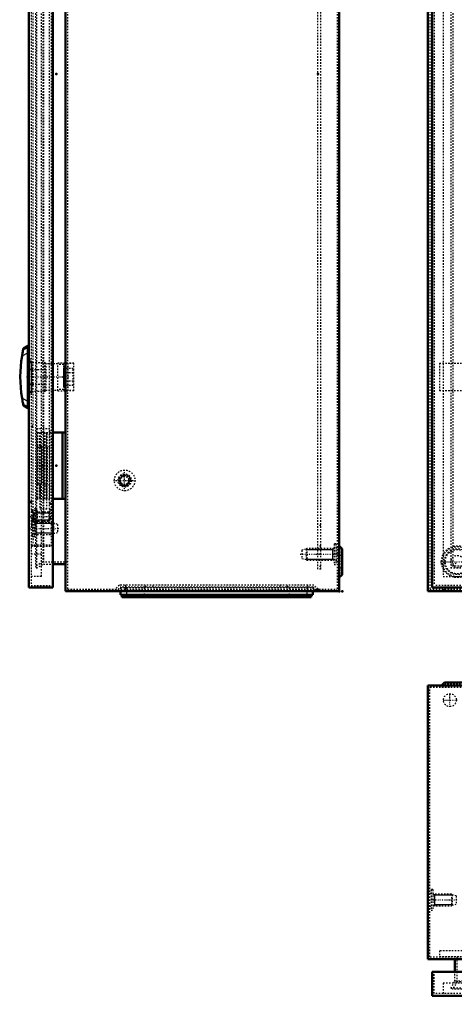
# Model space of a CAD drawing. Header units: millimetres. Extents: x 0 to 1687, y -28 to 1360.
# Tile 1 of 6: x 0 to 294, y 0 to 666. Entities that reach past the tile are written whole.
import ezdxf

# ---------------------------------------------------------------- set-up
doc = ezdxf.new("R2010")
doc.units = ezdxf.units.MM
doc.linetypes.add('Center', pattern=[1.5, 0.45, -0.5, 0.05, -0.5])
doc.linetypes.add('Dashed', pattern=[2, 1, -1])
for name, color, linetype, lineweight in [('2d ConnectionPoints', 7, 'Continuous', 50), ('AM_0', 7, 'Continuous', 50), ('AM_4', 3, 'Continuous', 25), ('AM_5', 3, 'Continuous', 25), ('AM_7', 7, 'Center', 25), ('AM_9', 6, 'Dashed', 25)]:
    doc.layers.add(name, color=color, linetype=linetype, lineweight=lineweight)

# ---------------------------------------------------------------- blocks, each defined once
blk = doc.blocks.new('6_ALL503_0_0__2_0_in_MAS0705021R5_0__1300')
at = {"layer": 'AM_0'}
for p, q in [((313.53, 0), (313.53, 5.2)), ((313.53, 5.2), (343.53, 5.2)), ((315.03, 5.8), (315.03, 5.2)), ((342.03, 5.2), (342.03, 5.8)), ((343.53, 0), (343.53, 5.2)), ((313.53, 0), (343.53, 0))]:
    blk.add_line(p, q, dxfattribs=at)
for points in [[(313.53, 1.17), (313.81, 1.45), (314.15, 1.58), (314.64, 1.71), (315.47, 1.85), (316.29, 1.91)], [(316.29, 1.91), (322.23, 2.1), (328.3, 2.16), (334.54, 2.1), (340.78, 1.91)], [(340.78, 1.91), (341.71, 1.83), (342.46, 1.71), (343.18, 1.49), (343.51, 1.25), (343.53, 1.17)]]:
    blk.add_lwpolyline(points, dxfattribs=at)
at = {"layer": 'AM_4'}
for p, q in [((316.29, 1.91), (316.29, 5.2)), ((340.78, 1.91), (340.78, 5.2))]:
    blk.add_line(p, q, dxfattribs=at)
at = {"layer": 'AM_5'}
for p, q in [((339.53, 7.7), (317.53, 7.7)), ((317.53, 6.2), (318.21, 7.3)), ((339.53, 6.2), (338.86, 7.3))]:
    blk.add_line(p, q, dxfattribs=at)
at = {"layer": 'AM_7'}
blk.add_line((328.53, 4.19), (328.53, 33.29), dxfattribs=at)
at = {"layer": 'AM_9'}
for p, q in [((310.89, 36.26), (283.53, 36.26)), ((283.53, 36.26), (283.53, 32.26)), ((306.49, 36.26), (306.49, 32.26)), ((312.73, 29.38), (310.89, 36.26)), ((333.53, 35.88), (323.53, 35.88)), ((323.53, 35.88), (323.53, 30.86)), ((328.53, 35.88), (328.53, 30.86)), ((333.53, 35.88), (333.53, 30.86)), ((283.53, 32.26), (307.82, 32.26)), ((307.82, 32.26), (309.66, 25.38)), ((337.03, 29.38), (312.73, 29.38)), ((323.53, 31.14), (321.95, 30.56)), ((335.12, 30.56), (321.95, 30.56)), ((322.15, 29.4), (323.53, 29.39)), ((334.92, 29.4), (322.15, 29.4)), ((323.53, 29.39), (323.53, 29.38)), ((328.53, 29.39), (328.53, 29.38)), ((328.9, 29.38), (328.9, 25.38)), ((335.12, 30.56), (333.53, 31.14)), ((333.53, 29.39), (334.92, 29.4)), ((333.53, 29.39), (333.53, 29.38)), ((337.03, 25.38), (337.03, 29.38)), ((309.66, 25.38), (337.53, 25.38)), ((319.53, 25.38), (319.53, 17.2)), ((337.53, 17.2), (337.53, 25.38)), ((318.63, 16.7), (319.13, 17.2)), ((318.63, 6.2), (318.63, 16.7)), ((318.63, 16.7), (338.43, 16.7)), ((319.13, 17.2), (337.93, 17.2)), ((323.85, 17.2), (323.74, 16.7)), ((323.74, 16.7), (323.74, 6.2)), ((333.33, 16.7), (333.21, 17.2)), ((333.33, 6.2), (333.33, 16.7)), ((337.93, 17.2), (338.43, 16.7)), ((338.43, 16.7), (338.43, 6.2)), ((318.38, 6.2), (338.68, 6.2)), ((323.92, 6.2), (323.92, 5.8)), ((333.15, 5.8), (333.15, 6.2))]:
    blk.add_line(p, q, dxfattribs=at)
for points in [[(328.53, 30.86), (326.08, 31.14), (323.53, 30.86)], [(333.53, 30.86), (331.08, 31.14), (328.53, 30.86)]]:
    blk.add_lwpolyline(points, dxfattribs=at)
for centre, start, end in [((322.15, 30), 110, 269.67823), ((334.91, 30), 270.32177, 70)]:
    blk.add_arc(centre, 0.6, start, end, dxfattribs=at)
blk = doc.blocks.new('7_ADP07050R5_0__0_in_MAS0705021R5_0__1300')
at = {"layer": 'AM_0'}
for p, q in [((773.53, 22), (278.53, 22)), ((278.53, 22), (278.53, 5.8)), ((773.53, 5.8), (773.53, 22)), ((278.53, 5.8), (773.53, 5.8))]:
    blk.add_line(p, q, dxfattribs=at)
at = {"layer": 'AM_5'}
for p, q in [((713.3, 22.4), (713.3, 10.57)), ((719.77, 22.4), (719.77, 10.57)), ((310.15, 19.9), (310.15, 10.3)), ((314.92, 19.9), (314.92, 10.3)), ((737.15, 19.9), (737.15, 10.3)), ((741.92, 19.9), (741.92, 10.3)), ((315.53, 8.9), (309.53, 8.9)), ((309.53, 8.9), (310.15, 8.9)), ((310.15, 10.3), (310.15, 8.9)), ((314.92, 10.3), (314.92, 8.9)), ((315.53, 8.9), (314.92, 8.9)), ((720.53, 10.57), (712.53, 10.57)), ((712.53, 9.4), (713.12, 10.3)), ((713.12, 10.3), (713.3, 10.57)), ((719.94, 10.3), (719.77, 10.57)), ((720.53, 9.4), (719.94, 10.3)), ((742.53, 8.9), (736.53, 8.9)), ((736.53, 8.9), (737.15, 8.9)), ((737.15, 10.3), (737.15, 8.9)), ((741.92, 10.3), (741.92, 8.9)), ((742.53, 8.9), (741.92, 8.9))]:
    blk.add_line(p, q, dxfattribs=at)
at = {"layer": 'AM_7'}
for p, q in [((312.53, 6.67), (312.53, 20.53)), ((716.53, 6.4), (716.53, 26.09)), ((739.53, 6.67), (739.53, 20.53))]:
    blk.add_line(p, q, dxfattribs=at)
at = {"layer": 'AM_9'}
for p, q in [((280.03, 7.3), (280.03, 22)), ((314.53, 20.8), (302.53, 20.8)), ((302.53, 20.8), (302.53, 7.3)), ((303.73, 8.5), (303.73, 20.8)), ((304.28, 19.6), (304.28, 20.8)), ((314.53, 19.6), (314.53, 20.8)), ((713.03, 22.4), (712.53, 21.9)), ((712.53, 21.9), (712.53, 9.4)), ((712.53, 21.9), (720.53, 21.9)), ((713.78, 25.2), (713.03, 22.4)), ((713.03, 22.4), (720.03, 22.4)), ((713.78, 25.2), (719.28, 25.2)), ((720.03, 22.4), (719.28, 25.2)), ((720.53, 21.9), (720.03, 22.4)), ((720.53, 9.4), (720.53, 21.9)), ((737.53, 19.6), (737.53, 20.8)), ((749.53, 20.8), (737.53, 20.8)), ((747.78, 19.6), (747.78, 20.8)), ((748.33, 20.8), (748.33, 8.5)), ((749.53, 7.3), (749.53, 20.8)), ((772.03, 22), (772.03, 7.3)), ((286.03, 14.3), (286.03, 7.3)), ((765.03, 14.3), (286.03, 14.3)), ((301.03, 14.3), (301.03, 7.3)), ((303.73, 19.6), (314.53, 19.6)), ((310.15, 19.9), (309.53, 19.29)), ((309.53, 19.29), (315.53, 19.29)), ((309.53, 19.29), (309.53, 8.1)), ((310.15, 19.9), (314.92, 19.9)), ((315.53, 19.29), (314.92, 19.9)), ((315.53, 8.1), (315.53, 19.29)), ((737.15, 19.9), (736.53, 19.29)), ((736.53, 19.29), (736.53, 8.1)), ((736.53, 19.29), (742.53, 19.29)), ((737.15, 19.9), (741.92, 19.9)), ((737.53, 19.6), (748.33, 19.6)), ((742.53, 19.29), (741.92, 19.9)), ((742.53, 8.1), (742.53, 19.29)), ((750.03, 14.3), (750.03, 7.3)), ((765.03, 14.3), (765.03, 7.3)), ((772.03, 19.7), (767.33, 19.7)), ((767.33, 18.2), (772.03, 18.2)), ((772.03, 7.3), (280.03, 7.3)), ((317.53, 8.5), (303.73, 8.5)), ((307.52, 10.44), (307.04, 8.5)), ((307.52, 10.44), (317.55, 10.44)), ((308.72, 10.3), (307.97, 7.3)), ((308.53, 8.5), (308.53, 7.3)), ((308.78, 8.5), (308.78, 7.3)), ((308.88, 11.5), (316.19, 11.5)), ((309.03, 8.1), (316.03, 8.1)), ((309.03, 8.1), (309.03, 7.3)), ((309.28, 11.5), (309.28, 10.3)), ((315.78, 10.3), (315.78, 11.5)), ((316.03, 7.3), (316.03, 8.1)), ((316.28, 8.5), (316.28, 7.3)), ((317.09, 7.3), (316.35, 10.3)), ((317.53, 7.3), (317.53, 10.3)), ((317.58, 10.3), (317.55, 10.44)), ((318.38, 7.3), (318.38, 5.8)), ((323.57, 7.3), (323.57, 5.8)), ((327.28, 7.3), (327.28, 5.8)), ((329.78, 7.3), (329.78, 5.8)), ((333.5, 7.3), (333.5, 5.8)), ((338.68, 7.3), (338.68, 5.8)), ((709.53, 9.4), (723.53, 9.4)), ((709.53, 9.4), (709.53, 8.2)), ((709.53, 8.2), (723.53, 8.2)), ((712.03, 8.2), (712.45, 7.3)), ((720.61, 7.3), (721.03, 8.2)), ((723.53, 8.2), (723.53, 9.4)), ((734.52, 10.44), (734.48, 10.3)), ((734.52, 10.44), (744.55, 10.44)), ((734.53, 10.3), (734.53, 7.3)), ((748.33, 8.5), (734.53, 8.5)), ((735.72, 10.3), (734.97, 7.3)), ((735.78, 8.5), (735.78, 7.3)), ((735.88, 11.5), (743.19, 11.5)), ((736.03, 8.1), (743.03, 8.1)), ((736.03, 8.1), (736.03, 7.3)), ((736.28, 11.5), (736.28, 10.3)), ((742.78, 10.3), (742.78, 11.5)), ((743.03, 7.3), (743.03, 8.1)), ((743.28, 8.5), (743.28, 7.3)), ((744.09, 7.3), (743.35, 10.3)), ((743.53, 8.5), (743.53, 7.3)), ((745.03, 8.5), (744.55, 10.44)), ((772.03, 13), (767.33, 13)), ((767.33, 11.5), (772.03, 11.5))]:
    blk.add_line(p, q, dxfattribs=at)
for centre, radius, start, end in [((767.33, 15.6), 4.1, 90, 198.48601), ((767.33, 15.6), 2.6, 90, 270), ((308.88, 10.1), 1.4, 90, 166), ((316.19, 10.1), 1.4, 14, 90), ((735.88, 10.1), 1.4, 90, 166), ((743.19, 10.1), 1.4, 14, 90), ((767.33, 15.6), 4.1, 235.87671, 270)]:
    blk.add_arc(centre, radius, start, end, dxfattribs=at)
blk = doc.blocks.new('8_MAS0705021_0__0_in_MAS0705021R5_0__1300')
at = {"layer": 'AM_0'}
for p, q in [((275.63, 215.8), (275.63, 30.6)), ((775.63, 215.8), (275.63, 215.8)), ((286.85, 217.8), (284.85, 215.8)), ((304.41, 217.8), (286.85, 217.8)), ((306.41, 215.8), (304.41, 217.8)), ((746.85, 217.8), (744.85, 215.8)), ((764.41, 217.8), (746.85, 217.8)), ((766.41, 215.8), (764.41, 217.8)), ((775.63, 30.6), (775.63, 215.8)), ((275.63, 30.6), (775.63, 30.6)), ((293.93, 22), (293.93, 30.6)), ((757.33, 30.6), (757.33, 22))]:
    blk.add_line(p, q, dxfattribs=at)
at = {"layer": 'AM_5'}
for p, q in [((321.63, 212.3), (322.4, 211.13)), ((329.63, 211.13), (321.63, 211.13)), ((322.4, 193.3), (322.4, 211.13)), ((329.63, 212.3), (328.87, 211.13)), ((328.87, 193.3), (328.87, 211.13)), ((721.63, 212.3), (722.4, 211.13)), ((729.63, 211.13), (721.63, 211.13)), ((722.4, 193.3), (722.4, 211.13)), ((729.63, 212.3), (728.87, 211.13)), ((728.87, 193.3), (728.87, 211.13)), ((322.4, 201.3), (322.4, 203.3)), ((328.87, 201.3), (328.87, 203.3)), ((722.4, 201.3), (722.4, 203.3)), ((728.87, 201.3), (728.87, 203.3)), ((279.13, 74.6), (280.31, 73.83)), ((280.31, 66.6), (280.31, 74.6)), ((292.13, 73.83), (280.31, 73.83)), ((759.13, 73.83), (770.96, 73.83)), ((770.96, 66.6), (770.96, 74.6)), ((772.13, 74.6), (770.96, 73.83)), ((279.13, 66.6), (280.31, 67.37)), ((292.13, 67.37), (280.31, 67.37)), ((759.13, 67.37), (770.96, 67.37)), ((772.13, 66.6), (770.96, 67.37))]:
    blk.add_line(p, q, dxfattribs=at)
at = {"layer": 'AM_7'}
for p, q in [((295.63, 214.23), (295.63, 217.97)), ((325.63, 189.3), (325.63, 215.59)), ((725.63, 189.3), (725.63, 215.59)), ((755.63, 214.23), (755.63, 217.97)), ((290.63, 201.23), (290.63, 210.37)), ((760.63, 201.23), (760.63, 210.37)), ((286.07, 205.8), (295.2, 205.8)), ((756.07, 205.8), (765.2, 205.8)), ((276.14, 70.6), (295.83, 70.6)), ((755.44, 70.6), (775.13, 70.6))]:
    blk.add_line(p, q, dxfattribs=at)
at = {"layer": 'AM_9'}
for p, q in [((277.03, 32), (277.03, 214.4)), ((774.23, 214.4), (277.03, 214.4)), ((287.43, 216.4), (285.43, 214.4)), ((303.83, 216.4), (287.43, 216.4)), ((291.38, 217.8), (291.38, 216.4)), ((299.88, 216.4), (299.88, 217.8)), ((305.83, 214.4), (303.83, 216.4)), ((318.63, 213.5), (332.63, 213.5)), ((318.63, 213.5), (318.63, 212.3)), ((321.55, 214.4), (321.13, 213.5)), ((330.13, 213.5), (329.71, 214.4)), ((332.63, 212.3), (332.63, 213.5)), ((718.63, 213.5), (732.63, 213.5)), ((718.63, 213.5), (718.63, 212.3)), ((721.55, 214.4), (721.13, 213.5)), ((730.13, 213.5), (729.71, 214.4)), ((732.63, 212.3), (732.63, 213.5)), ((747.43, 216.4), (745.43, 214.4)), ((763.83, 216.4), (747.43, 216.4)), ((751.38, 217.8), (751.38, 216.4)), ((759.88, 216.4), (759.88, 217.8)), ((765.83, 214.4), (763.83, 216.4)), ((774.23, 214.4), (774.23, 32)), ((318.63, 212.3), (332.63, 212.3)), ((321.63, 212.3), (321.63, 193.8)), ((329.63, 193.8), (329.63, 212.3)), ((718.63, 212.3), (732.63, 212.3)), ((721.63, 212.3), (721.63, 193.8)), ((729.63, 193.8), (729.63, 212.3)), ((744.88, 201.38), (306.39, 201.38)), ((306.39, 201.38), (306.39, 198)), ((744.88, 200.8), (306.39, 200.8)), ((744.88, 201.38), (744.88, 198)), ((302.15, 194.34), (299.35, 194.34)), ((299.35, 71.26), (299.35, 194.34)), ((299.93, 71.26), (299.93, 194.34)), ((302.15, 71.26), (302.15, 194.34)), ((302.73, 194.34), (302.32, 194.34)), ((302.73, 71.26), (302.73, 194.34)), ((744.88, 198.58), (306.39, 198.58)), ((744.88, 198), (306.39, 198)), ((321.63, 193.8), (329.63, 193.8)), ((321.63, 193.8), (322.13, 193.3)), ((322.13, 193.3), (322.88, 190.5)), ((322.13, 193.3), (329.13, 193.3)), ((328.38, 190.5), (329.13, 193.3)), ((329.13, 193.3), (329.63, 193.8)), ((721.63, 193.8), (722.13, 193.3)), ((721.63, 193.8), (729.63, 193.8)), ((722.13, 193.3), (722.88, 190.5)), ((722.13, 193.3), (729.13, 193.3)), ((728.38, 190.5), (729.13, 193.3)), ((729.13, 193.3), (729.63, 193.8)), ((748.94, 194.34), (748.54, 194.34)), ((748.54, 71.26), (748.54, 194.34)), ((749.12, 194.34), (751.92, 194.34)), ((749.12, 71.26), (749.12, 194.34)), ((751.34, 71.26), (751.34, 194.34)), ((751.92, 71.26), (751.92, 194.34)), ((322.88, 190.5), (328.38, 190.5)), ((722.88, 190.5), (728.38, 190.5)), ((725.63, 180.8), (325.63, 180.8)), ((320.63, 175.8), (320.63, 89.8)), ((730.63, 89.8), (730.63, 175.8)), ((325.63, 84.8), (725.63, 84.8)), ((277.93, 75.1), (277.03, 74.68)), ((277.93, 77.6), (277.93, 63.6)), ((279.13, 77.6), (277.93, 77.6)), ((279.13, 77.6), (279.13, 63.6)), ((291.63, 74.6), (279.13, 74.6)), ((291.63, 74.6), (291.63, 66.6)), ((292.13, 74.1), (291.63, 74.6)), ((294.93, 73.35), (292.13, 74.1)), ((292.13, 74.1), (292.13, 67.1)), ((294.93, 73.35), (294.93, 67.85)), ((759.13, 74.1), (756.33, 73.35)), ((756.33, 73.35), (756.33, 67.85)), ((759.63, 74.6), (759.13, 74.1)), ((759.13, 74.1), (759.13, 67.1)), ((759.63, 74.6), (759.63, 66.6)), ((772.13, 74.6), (759.63, 74.6)), ((772.13, 77.6), (772.13, 63.6)), ((773.33, 77.6), (772.13, 77.6)), ((773.33, 77.6), (773.33, 63.6)), ((774.23, 74.68), (773.33, 75.1)), ((291.63, 66.6), (292.13, 67.1)), ((292.13, 67.1), (294.93, 67.85)), ((299.35, 71.26), (302.15, 71.26)), ((302.73, 71.26), (302.32, 71.26)), ((744.88, 67.6), (306.39, 67.6)), ((306.39, 64.22), (306.39, 67.6)), ((744.88, 67.02), (306.39, 67.02)), ((744.88, 64.22), (744.88, 67.6)), ((748.54, 71.26), (748.94, 71.26)), ((751.92, 71.26), (749.12, 71.26)), ((756.33, 67.85), (759.13, 67.1)), ((759.13, 67.1), (759.63, 66.6)), ((277.03, 66.52), (277.93, 66.1)), ((277.93, 63.6), (279.13, 63.6)), ((279.13, 66.6), (291.63, 66.6)), ((744.88, 64.8), (306.39, 64.8)), ((744.88, 64.22), (306.39, 64.22)), ((759.63, 66.6), (772.13, 66.6)), ((772.13, 63.6), (773.33, 63.6)), ((773.33, 66.1), (774.23, 66.52)), ((774.23, 32), (277.03, 32)), ((295.33, 32), (295.33, 15.22)), ((755.93, 15.22), (755.93, 32)), ((293.93, 15.6), (293.93, 22)), ((757.33, 22), (757.33, 15.6)), ((291.28, 11), (293.93, 15.6)), ((295.33, 15.22), (292.49, 10.3)), ((757.33, 15.6), (293.93, 15.6)), ((755.93, 15.22), (295.33, 15.22)), ((758.78, 10.3), (755.93, 15.22)), ((757.33, 15.6), (759.99, 11)), ((759.99, 11), (291.28, 11)), ((292.49, 10.3), (291.28, 11)), ((758.78, 10.3), (292.49, 10.3)), ((759.99, 11), (758.78, 10.3))]:
    blk.add_line(p, q, dxfattribs=at)
for centre in [(290.63, 205.8), (760.63, 205.8)]:
    blk.add_circle(centre, 4.35, dxfattribs=at)
for centre, radius, start, end in [((306.39, 194.34), 7.04, 90, 179.9995), ((306.39, 194.34), 6.46, 90, 179.99945), ((744.88, 194.34), 7.04, 0.0005, 90), ((744.88, 194.34), 6.46, 0.00055, 90), ((306.39, 194.34), 4.24, 90, 179.99916), ((306.39, 194.34), 3.66, 90, 179.99903), ((744.88, 194.34), 4.24, 0.00084, 90), ((744.88, 194.34), 3.66, 0.00097, 90), ((325.63, 175.8), 5, 90, 180), ((725.63, 175.8), 5, 360, 90), ((325.63, 89.8), 5, 180, 270), ((725.63, 89.8), 5, 270, 0), ((306.39, 71.26), 7.04, 180.0005, 270), ((306.39, 71.26), 6.46, 180.00055, 270), ((306.39, 71.26), 4.24, 180.00084, 270), ((306.39, 71.26), 3.66, 180.00097, 270), ((744.88, 71.26), 6.46, 270, 359.99945), ((744.88, 71.26), 3.66, 270, 359.99903), ((744.88, 71.26), 7.04, 270, 359.9995), ((744.88, 71.26), 4.24, 270, 359.99916)]:
    blk.add_arc(centre, radius, start, end, dxfattribs=at)
blk = doc.blocks.new('9_AG03_GPG_0__0_in_MAS0705021R5_0__1300')
at = {"layer": 'AM_0'}
for p, q in [((67.8, 279.53), (67.8, 277.03)), ((67.8, 277.03), (197.8, 277.03)), ((197.8, 279.53), (197.8, 277.03))]:
    blk.add_line(p, q, dxfattribs=at)
at = {"layer": 'AM_4'}
for p, q in [((71.8, 279.53), (71.8, 277.03)), ((193.8, 279.53), (193.8, 277.03))]:
    blk.add_line(p, q, dxfattribs=at)
at = {"layer": 'AM_9'}
for p, q in [((67.8, 282.03), (67.8, 279.53)), ((67.8, 282.03), (197.8, 282.03)), ((71.8, 282.03), (71.8, 279.53)), ((83.8, 282.03), (83.8, 277.03)), ((181.8, 282.03), (181.8, 277.03)), ((193.8, 282.03), (193.8, 279.53)), ((197.8, 282.03), (197.8, 279.53))]:
    blk.add_line(p, q, dxfattribs=at)
blk = doc.blocks.new('10_AF03R5_GP_0__0_in_MAS0705021R5_0__1300')
at = {"layer": 'AM_0'}
for p, q in [((68.8, 277.03), (68.8, 275.63)), ((68.8, 275.63), (196.8, 275.63)), ((196.8, 277.03), (196.8, 275.63))]:
    blk.add_line(p, q, dxfattribs=at)
at = {"layer": 'AM_4'}
for p, q in [((73.8, 277.03), (73.8, 275.63)), ((191.8, 277.03), (191.8, 275.63))]:
    blk.add_line(p, q, dxfattribs=at)
blk = doc.blocks.new('11_AMP07050_MPL_0__0_in_MAS0705021R5_0__1300')
at = {"layer": 'AM_9'}
for p, q in [((201.3, 294.53), (201.3, 964.53)), ((203.3, 964.53), (201.3, 964.53)), ((203.3, 962.78), (201.3, 962.78)), ((203.3, 294.53), (203.3, 964.53)), ((203.3, 954.53), (201.3, 954.53)), ((201.3, 949.03), (203.3, 949.03)), ((203.3, 934.93), (201.3, 934.93)), ((203.3, 324.13), (201.3, 324.13)), ((203.3, 310.03), (201.3, 310.03)), ((203.3, 304.53), (201.3, 304.53)), ((203.3, 296.28), (201.3, 296.28)), ((203.3, 294.53), (201.3, 294.53))]:
    blk.add_line(p, q, dxfattribs=at)
blk = doc.blocks.new('13_ALL503_0_0__1_0_in_MAS0705021R5_0__1300')
at = {"layer": 'AM_0'}
for p, q in [((2.16, 444.03), (1.91, 442.85)), ((5.2, 445.53), (2.16, 444.03)), ((5.2, 445.53), (5.2, 403.53)), ((5.8, 438.03), (5.2, 438.03)), ((5.2, 411.03), (5.8, 411.03)), ((1.91, 406.21), (2.16, 405.03)), ((2.16, 405.04), (5.2, 403.53))]:
    blk.add_line(p, q, dxfattribs=at)
for points in [[(1.91, 442.85), (1.83, 442.49), (1.71, 441.86), (1.49, 440.72), (1.25, 439.39), (1.17, 438.91)], [(1.17, 410.16), (1.45, 408.56), (1.58, 407.82), (1.71, 407.17), (1.85, 406.51), (1.91, 406.21)]]:
    blk.add_lwpolyline(points, dxfattribs=at)
blk.add_arc((88.9, 424.53), 88.9, 170.69559, 189.30441, dxfattribs=at)
at = {"layer": 'AM_4'}
for p, q in [((1.17, 438.91), (5.2, 440.9)), ((1.91, 442.85), (5.2, 444.48)), ((1.17, 410.16), (5.2, 408.17)), ((1.91, 406.21), (5.2, 404.59))]:
    blk.add_line(p, q, dxfattribs=at)
at = {"layer": 'AM_5'}
blk.add_line((7.7, 435.53), (7.7, 413.53), dxfattribs=at)
at = {"layer": 'AM_7'}
blk.add_line((4.19, 424.53), (33.29, 424.53), dxfattribs=at)
at = {"layer": 'AM_9'}
for p, q in [((6.2, 434.68), (6.2, 414.38)), ((6.2, 434.43), (16.7, 434.43)), ((16.7, 434.43), (17.2, 433.93)), ((16.7, 434.43), (16.7, 414.63)), ((17.2, 433.93), (17.2, 415.13)), ((25.38, 433.53), (17.2, 433.53)), ((32.26, 433.94), (25.38, 433.86)), ((25.38, 415.21), (25.38, 433.86)), ((29.38, 433.72), (36.26, 433.8)), ((29.38, 415.34), (29.38, 433.72)), ((32.26, 433.99), (32.26, 415.07)), ((36.26, 433.99), (32.26, 433.99)), ((36.26, 415.07), (36.26, 433.99)), ((6.2, 429.15), (5.8, 429.15)), ((16.7, 429.33), (6.2, 429.33)), ((17.2, 429.21), (16.7, 429.33)), ((29.38, 433.03), (25.38, 433.03)), ((29.39, 430.31), (29.38, 430.31)), ((29.39, 427.42), (29.38, 427.42)), ((29.4, 430.92), (29.39, 430.31)), ((29.39, 427.42), (29.39, 421.65)), ((29.4, 418.15), (29.4, 430.92)), ((30.86, 430.31), (30.56, 431.12)), ((30.56, 417.95), (30.56, 431.12)), ((35.88, 430.31), (30.86, 430.31)), ((35.88, 427.42), (30.86, 427.42)), ((35.88, 418.76), (35.88, 430.31)), ((5.8, 419.92), (6.2, 419.92)), ((16.7, 419.74), (17.2, 419.85)), ((29.39, 421.65), (29.38, 421.65)), ((35.88, 421.65), (30.86, 421.65)), ((6.2, 419.74), (16.7, 419.74)), ((16.7, 414.63), (6.2, 414.63)), ((17.2, 415.13), (16.7, 414.63)), ((17.2, 415.53), (25.38, 415.53)), ((29.38, 416.04), (25.38, 416.04)), ((25.38, 415.21), (32.26, 415.13)), ((29.39, 418.76), (29.38, 418.76)), ((36.26, 415.26), (29.38, 415.34)), ((29.39, 418.76), (29.4, 418.15)), ((30.56, 417.95), (30.86, 418.76)), ((35.88, 418.76), (30.86, 418.76)), ((36.26, 415.07), (32.26, 415.07))]:
    blk.add_line(p, q, dxfattribs=at)
for points in [[(30.86, 427.42), (31.14, 428.84), (30.86, 430.31)], [(30.86, 421.65), (30.98, 422.39), (31.13, 424.85), (30.87, 427.36), (30.86, 427.42)], [(30.86, 418.76), (31.14, 420.18), (30.86, 421.65)]]:
    blk.add_lwpolyline(points, dxfattribs=at)
for centre, start, end in [((30, 430.91), 20, 179.67823), ((30, 418.15), 180.32177, 340)]:
    blk.add_arc(centre, 0.6, start, end, dxfattribs=at)
blk = doc.blocks.new('15_ADP07050R5_0__0_in_MAS0705021R5_0__1300')
at = {"layer": 'AM_0'}
for p, q in [((5.8, 977.03), (5.8, 282.03)), ((22, 977.03), (22, 282.03)), ((5.8, 282.03), (22, 282.03))]:
    blk.add_line(p, q, dxfattribs=at)
at = {"layer": 'AM_5'}
for p, q in [((8.9, 333.03), (8.9, 332.42)), ((8.9, 333.03), (8.9, 327.03)), ((10.3, 332.42), (8.9, 332.42)), ((10.3, 327.65), (8.9, 327.65)), ((8.9, 327.03), (8.9, 327.65)), ((19.9, 332.42), (10.3, 332.42)), ((19.9, 327.65), (10.3, 327.65)), ((9.4, 326.03), (10.3, 325.44)), ((10.3, 325.44), (10.57, 325.27)), ((10.57, 326.03), (10.57, 318.03)), ((22.4, 325.27), (10.57, 325.27)), ((9.4, 318.03), (10.3, 318.62)), ((10.3, 318.62), (10.57, 318.8)), ((22.4, 318.8), (10.57, 318.8))]:
    blk.add_line(p, q, dxfattribs=at)
at = {"layer": 'AM_7'}
for p, q in [((6.67, 330.03), (20.53, 330.03)), ((6.4, 322.03), (26.09, 322.03))]:
    blk.add_line(p, q, dxfattribs=at)
at = {"layer": 'AM_9'}
for p, q in [((7.3, 975.53), (7.3, 283.53)), ((14.3, 289.53), (14.3, 969.53)), ((8.5, 949.03), (8.5, 310.03)), ((20.8, 949.03), (20.8, 310.03)), ((19.6, 930.03), (19.6, 329.03)), ((8.5, 458.73), (7.3, 458.73)), ((8.5, 457.73), (7.3, 457.73)), ((7.3, 436.53), (5.8, 436.53)), ((7.3, 435.28), (5.8, 435.28)), ((7.3, 434.68), (5.8, 434.68)), ((7.3, 429.5), (5.8, 429.5)), ((7.3, 419.57), (5.8, 419.57)), ((7.3, 414.38), (5.8, 414.38)), ((7.3, 413.78), (5.8, 413.78)), ((5.8, 412.53), (7.3, 412.53)), ((8.5, 391.33), (7.3, 391.33)), ((8.5, 390.33), (7.3, 390.33)), ((11.5, 376.78), (19.7, 376.78)), ((11.5, 376.78), (11.5, 352.28)), ((12.21, 352.28), (12.21, 376.78)), ((13, 376.78), (13, 352.28)), ((18.2, 376.78), (18.2, 352.28)), ((19.7, 376.78), (19.7, 352.28)), ((11.5, 352.28), (19.7, 352.28)), ((10.3, 333.85), (7.3, 334.59)), ((8.5, 334.03), (7.3, 334.03)), ((8.1, 333.53), (7.3, 333.53)), ((8.1, 333.53), (8.1, 326.53)), ((10.44, 335.05), (8.5, 335.53)), ((11.5, 333.28), (10.3, 333.28)), ((10.44, 335.05), (10.44, 325.02)), ((11.5, 333.69), (11.5, 326.38)), ((19.6, 339.29), (20.8, 339.29)), ((20.8, 338.29), (19.6, 338.29)), ((19.6, 335.04), (20.8, 335.04)), ((19.6, 334.04), (20.8, 334.04)), ((8.5, 330.28), (7.3, 330.28)), ((8.5, 327.78), (7.3, 327.78)), ((8.2, 326.53), (7.3, 326.11)), ((7.3, 326.53), (8.1, 326.53)), ((19.29, 333.03), (8.1, 333.03)), ((8.1, 327.03), (19.29, 327.03)), ((9.4, 329.03), (8.2, 329.03)), ((8.2, 329.03), (8.2, 315.03)), ((9.4, 329.03), (9.4, 315.03)), ((10.3, 326.78), (11.5, 326.78)), ((19.9, 332.42), (19.29, 333.03)), ((19.29, 333.03), (19.29, 327.03)), ((19.29, 327.03), (19.9, 327.65)), ((19.6, 330.03), (20.8, 330.03)), ((19.6, 329.03), (20.8, 329.03)), ((19.9, 332.42), (19.9, 327.65)), ((7.3, 325.47), (10.3, 326.22)), ((7.3, 324.03), (8.5, 324.03)), ((8.5, 324.54), (10.44, 325.02)), ((21.9, 326.03), (9.4, 326.03)), ((22.4, 325.53), (21.9, 326.03)), ((21.9, 326.03), (21.9, 318.03)), ((25.2, 324.78), (22.4, 325.53)), ((22.4, 325.53), (22.4, 318.53)), ((25.2, 324.78), (25.2, 319.28)), ((7.3, 317.95), (8.2, 317.53)), ((8.2, 315.03), (9.4, 315.03)), ((9.4, 318.03), (21.9, 318.03)), ((21.9, 318.03), (22.4, 318.53)), ((22.4, 318.53), (25.2, 319.28)), ((7.3, 311.03), (20.8, 311.03)), ((7.3, 310.03), (20.8, 310.03)), ((14.3, 304.53), (7.3, 304.53)), ((14.3, 289.53), (7.3, 289.53)), ((7.3, 283.53), (22, 283.53))]:
    blk.add_line(p, q, dxfattribs=at)
for points in [[(10.3, 330.74), (10.2, 330.89), (9.51, 331.62), (8.5, 332.32)], [(8.5, 327.75), (8.81, 327.94), (9.99, 328.9), (10.3, 329.33)]]:
    blk.add_lwpolyline(points, dxfattribs=at)
for centre, start, end in [((10.1, 333.69), 360, 76), ((10.1, 326.38), 284, 0)]:
    blk.add_arc(centre, 1.4, start, end, dxfattribs=at)
blk = doc.blocks.new('16_MMSH06SS_0__right_2_0_in_MAS0705021R5_0__1300')
at = {"layer": 'AM_0'}
for p, q in [((22, 387.03), (30.5, 387.03)), ((28.5, 387.03), (28.5, 342.03)), ((30.5, 387.03), (30.5, 342.03)), ((22, 342.03), (30.5, 342.03))]:
    blk.add_line(p, q, dxfattribs=at)
at = {"layer": 'AM_7'}
blk.add_line((15.6, 392.15), (15.6, 332.31), dxfattribs=at)
at = {"layer": 'AM_9'}
for p, q in [((20.1, 389.43), (11.1, 389.43)), ((11.1, 389.43), (11.1, 377.43)), ((11.71, 387.03), (11.71, 377.43)), ((11.71, 387.03), (22, 387.03)), ((13.1, 387.03), (13.1, 377.43)), ((13.15, 387.03), (13.15, 335.03)), ((13.44, 387.03), (13.44, 377.43)), ((15.6, 387.03), (15.6, 377.43)), ((16.21, 387.03), (16.21, 342.03)), ((17.36, 387.03), (17.36, 342.03)), ((18.05, 335.03), (18.05, 387.03)), ((18.1, 377.43), (18.1, 387.03)), ((20.1, 377.43), (20.1, 389.43)), ((11.1, 377.43), (20.1, 377.43)), ((14.41, 377.43), (14.41, 351.63)), ((16.14, 351.63), (16.14, 377.43)), ((11.1, 351.63), (11.1, 342.03)), ((11.1, 351.63), (20.1, 351.63)), ((11.71, 351.63), (11.71, 342.03)), ((13.1, 351.63), (13.1, 342.03)), ((13.44, 351.63), (13.44, 342.03)), ((15.6, 351.63), (15.6, 342.03)), ((18.1, 342.03), (18.1, 351.63)), ((20.1, 342.03), (20.1, 351.63)), ((11.1, 342.03), (22, 342.03)), ((18.05, 335.03), (13.15, 335.03))]:
    blk.add_line(p, q, dxfattribs=at)
blk = doc.blocks.new('17_MAS0705021_0__0_in_MAS0705021R5_0__1300')
at = {"layer": 'AM_0'}
for p, q in [((30.6, 979.53), (30.6, 279.53)), ((215.8, 979.53), (215.8, 279.53)), ((217.8, 308.31), (215.8, 310.31)), ((217.8, 290.75), (217.8, 308.31)), ((22, 297.83), (30.6, 297.83)), ((215.8, 288.75), (217.8, 290.75)), ((30.6, 279.53), (215.8, 279.53))]:
    blk.add_line(p, q, dxfattribs=at)
at = {"layer": 'AM_5'}
for p, q in [((193.3, 307.77), (201.3, 307.77)), ((201.3, 307.77), (203.3, 307.77)), ((203.3, 307.77), (211.13, 307.77)), ((212.3, 308.53), (211.13, 307.77)), ((211.13, 308.53), (211.13, 300.53)), ((193.3, 301.3), (201.3, 301.3)), ((201.3, 301.3), (203.3, 301.3)), ((203.3, 301.3), (211.13, 301.3)), ((212.3, 300.53), (211.13, 301.3))]:
    blk.add_line(p, q, dxfattribs=at)
blk.add_arc((70.6, 354.53), 3.23, 75, 15, dxfattribs=at)
at = {"layer": 'AM_7'}
for p, q in [((70.6, 347.18), (70.6, 361.88)), ((63.25, 354.53), (77.95, 354.53)), ((189.3, 304.53), (215.59, 304.53)), ((214.23, 299.53), (217.97, 299.53)), ((71.26, 283.94), (71.26, 279.32)), ((194.34, 283.94), (194.34, 279.32)), ((205.8, 279.46), (205.8, 281))]:
    blk.add_line(p, q, dxfattribs=at)
at = {"layer": 'AM_9'}
for p, q in [((32, 978.13), (32, 280.93)), ((214.4, 978.13), (214.4, 280.93)), ((10.3, 962.68), (10.3, 296.39)), ((11, 963.89), (11, 295.18)), ((15.22, 959.83), (15.22, 299.23)), ((15.6, 872.03), (15.6, 387.03)), ((15.6, 377.43), (15.6, 351.63)), ((15.6, 342.03), (15.6, 297.83)), ((193.3, 308.03), (190.5, 307.28)), ((190.5, 307.28), (190.5, 301.78)), ((193.8, 308.53), (193.3, 308.03)), ((193.3, 308.03), (193.3, 301.03)), ((212.3, 308.53), (193.8, 308.53)), ((193.8, 308.53), (193.8, 300.53)), ((213.5, 311.53), (212.3, 311.53)), ((212.3, 311.53), (212.3, 297.53)), ((213.5, 311.53), (213.5, 297.53)), ((214.4, 308.61), (213.5, 309.03)), ((216.4, 307.73), (214.4, 309.73)), ((216.4, 291.33), (216.4, 307.73)), ((190.5, 301.78), (193.3, 301.03)), ((193.3, 301.03), (193.8, 300.53)), ((193.8, 300.53), (212.3, 300.53)), ((213.5, 300.03), (214.4, 300.45)), ((217.8, 303.78), (216.4, 303.78)), ((15.22, 299.23), (10.3, 296.39)), ((10.3, 296.39), (11, 295.18)), ((11, 295.18), (15.6, 297.83)), ((32, 299.23), (15.22, 299.23)), ((15.6, 297.83), (22, 297.83)), ((212.3, 297.53), (213.5, 297.53)), ((216.4, 295.28), (217.8, 295.28)), ((214.4, 289.33), (216.4, 291.33)), ((32, 280.93), (214.4, 280.93)), ((67.02, 283.73), (64.22, 280.93)), ((64.8, 279.53), (67.6, 282.33)), ((198.58, 283.73), (67.02, 283.73)), ((198, 282.33), (67.6, 282.33)), ((71.26, 280.93), (71.26, 283.73)), ((71.26, 280.76), (71.26, 279.53)), ((84.8, 282.33), (84.8, 283.73)), ((89.8, 282.33), (89.8, 283.73)), ((175.8, 282.33), (175.8, 283.73)), ((180.8, 282.33), (180.8, 283.73)), ((194.34, 283.73), (194.34, 280.93)), ((194.34, 279.53), (194.34, 280.76)), ((198, 282.33), (200.8, 279.53)), ((201.38, 280.93), (198.58, 283.73)), ((201.45, 280.93), (201.45, 279.53)), ((210.15, 279.53), (210.15, 280.93))]:
    blk.add_line(p, q, dxfattribs=at)
for radius in [7, 4.5, 4.08, 4, 3.5, 2.75]:
    blk.add_circle((70.6, 354.53), radius, dxfattribs=at)
blk = doc.blocks.new('22_ALL503_0_0__1_0_in_MAS0705021R5_0__1300')
at = {"layer": 'AM_0'}
for p, q in [((313.53, 408.17), (313.53, 440.9)), ((343.53, 440.9), (343.53, 408.17))]:
    blk.add_line(p, q, dxfattribs=at)
for points in [[(313.53, 440.9), (313.55, 441.21), (313.58, 441.53), (313.64, 441.84), (313.73, 442.14), (313.84, 442.43), (313.97, 442.71), (314.12, 442.98), (314.29, 443.23), (314.49, 443.46), (314.69, 443.68), (314.92, 443.87), (315.16, 444.04), (315.41, 444.18), (315.67, 444.31), (315.94, 444.4), (316.22, 444.47), (316.29, 444.48)], [(313.53, 438.91), (313.81, 440.51), (314.64, 441.9), (315.47, 442.56), (316.29, 442.85)], [(316.29, 444.48), (323.22, 445.34), (330.2, 445.51), (337.16, 445.01), (340.78, 444.48)], [(316.29, 442.85), (322.23, 443.72), (328.3, 444.03), (334.54, 443.75), (340.78, 442.85)], [(340.78, 444.48), (341.06, 444.42), (341.33, 444.33), (341.6, 444.22), (341.85, 444.08), (342.09, 443.91), (342.32, 443.72), (342.53, 443.51), (342.73, 443.29), (342.91, 443.04), (343.06, 442.78), (343.2, 442.5), (343.31, 442.21), (343.4, 441.91), (343.47, 441.6), (343.51, 441.29), (343.53, 440.97), (343.53, 440.9)], [(340.78, 442.85), (341.71, 442.49), (342.46, 441.86), (343.18, 440.72), (343.51, 439.39), (343.53, 438.91)], [(316.29, 406.21), (315.36, 406.57), (314.61, 407.2), (313.89, 408.35), (313.56, 409.68), (313.53, 410.16)], [(316.29, 404.59), (316.01, 404.65), (315.74, 404.74), (315.47, 404.85), (315.22, 404.99), (314.98, 405.16), (314.75, 405.34), (314.53, 405.55), (314.34, 405.78), (314.16, 406.03), (314, 406.29), (313.87, 406.57), (313.75, 406.86), (313.66, 407.16), (313.6, 407.46), (313.55, 407.78), (313.53, 408.09), (313.53, 408.17)], [(343.53, 410.16), (343.26, 408.56), (342.43, 407.17), (341.6, 406.51), (340.78, 406.21)], [(343.53, 408.17), (343.52, 407.85), (343.48, 407.54), (343.42, 407.23), (343.34, 406.93), (343.23, 406.64), (343.1, 406.36), (342.95, 406.09), (342.77, 405.84), (342.58, 405.6), (342.37, 405.39), (342.15, 405.2), (341.91, 405.03), (341.66, 404.88), (341.39, 404.76), (341.12, 404.67), (340.85, 404.6), (340.78, 404.59)], [(340.78, 406.21), (334.83, 405.34), (328.77, 405.03), (322.53, 405.32), (316.29, 406.21)], [(340.78, 404.59), (333.84, 403.73), (326.87, 403.55), (319.9, 404.05), (316.29, 404.59)]]:
    blk.add_lwpolyline(points, dxfattribs=at)
at = {"layer": 'AM_4'}
for p, q in [((316.29, 442.85), (316.29, 444.48)), ((340.78, 442.85), (340.78, 444.48)), ((316.29, 406.21), (316.29, 404.59)), ((340.78, 406.21), (340.78, 404.59))]:
    blk.add_line(p, q, dxfattribs=at)
at = {"layer": 'AM_5'}
blk.add_arc((328.53, 424.53), 10.08, 75, 15, dxfattribs=at)
at = {"layer": 'AM_7'}
for p, q in [((328.53, 410.36), (328.53, 438.71)), ((314.36, 424.53), (342.71, 424.53))]:
    blk.add_line(p, q, dxfattribs=at)
at = {"layer": 'AM_9'}
for p, q in [((283.53, 433.99), (306.49, 433.99)), ((283.53, 433.99), (283.53, 415.07)), ((328.9, 433.03), (306.49, 433.99)), ((307.82, 433.94), (307.82, 415.13)), ((309.66, 433.86), (309.66, 415.21)), ((310.89, 433.8), (310.89, 415.26)), ((312.73, 433.72), (312.73, 415.34)), ((323.85, 433.93), (323.74, 434.43)), ((333.33, 434.43), (323.74, 434.43)), ((333.21, 433.93), (323.85, 433.93)), ((333.15, 434.68), (323.92, 434.68)), ((333.33, 434.43), (333.21, 433.93)), ((318.38, 429.15), (318.38, 419.92)), ((318.63, 429.33), (319.13, 429.21)), ((318.63, 429.33), (318.63, 419.74)), ((319.13, 429.21), (319.13, 419.85)), ((328.53, 430.31), (323.53, 427.42)), ((323.53, 427.42), (323.53, 421.65)), ((333.53, 427.42), (328.53, 430.31)), ((333.53, 421.65), (333.53, 427.42)), ((337.93, 429.21), (338.43, 429.33)), ((337.93, 419.85), (337.93, 429.21)), ((338.43, 429.33), (338.43, 419.74)), ((338.68, 429.15), (338.68, 419.92)), ((319.13, 419.85), (318.63, 419.74)), ((323.53, 421.65), (328.53, 418.76)), ((328.53, 418.76), (333.53, 421.65)), ((338.43, 419.74), (337.93, 419.85)), ((306.49, 415.07), (283.53, 415.07)), ((306.49, 415.07), (328.9, 416.04)), ((323.74, 414.63), (323.85, 415.13)), ((333.33, 414.63), (323.74, 414.63)), ((323.85, 415.13), (333.21, 415.13)), ((333.15, 414.38), (323.92, 414.38)), ((333.21, 415.13), (333.33, 414.63))]:
    blk.add_line(p, q, dxfattribs=at)
for radius in [13.5, 9, 6.98, 6.59, 6.38]:
    blk.add_circle((328.53, 424.53), radius, dxfattribs=at)
for radius, start, end in [(11.15, 114.45123, 155.54877), (11, 115.84193, 154.15807), (10.5, 116.46097, 153.53903), (11.15, 24.45123, 65.54877), (10.5, 26.46097, 63.53903), (11, 25.84193, 64.15807), (8.5, 272.47583, 87.52417), (11.15, 204.45123, 245.54877), (10.5, 206.46097, 243.53903), (11.15, 294.45123, 335.54877), (10.5, 296.46097, 333.53903), (11, 205.84193, 244.15807), (11, 295.84193, 334.15807)]:
    blk.add_arc((328.53, 424.53), radius, start, end, dxfattribs=at)
blk = doc.blocks.new('24_ADP07050R5_0__0_in_MAS0705021R5_0__1300')
at = {"layer": 'AM_0'}
for p, q in [((278.53, 977.03), (278.53, 282.03)), ((278.53, 282.03), (773.53, 282.03))]:
    blk.add_line(p, q, dxfattribs=at)
at = {"layer": 'AM_9'}
for p, q in [((280.03, 975.53), (280.03, 283.53)), ((286.03, 969.53), (286.03, 289.53)), ((286.03, 289.53), (765.03, 289.53)), ((772.03, 283.53), (280.03, 283.53))]:
    blk.add_line(p, q, dxfattribs=at)
blk = doc.blocks.new('26_MAS0705021_0__0_in_MAS0705021R5_0__1300')
at = {"layer": 'AM_0'}
for p, q in [((275.63, 979.53), (275.63, 279.53)), ((275.63, 279.53), (775.63, 279.53))]:
    blk.add_line(p, q, dxfattribs=at)
at = {"layer": 'AM_7'}
for p, q in [((284.31, 299.53), (306.95, 299.53)), ((290.63, 279.46), (290.63, 281))]:
    blk.add_line(p, q, dxfattribs=at)
at = {"layer": 'AM_9'}
for p, q in [((277.03, 978.13), (277.03, 280.93)), ((291.28, 963.89), (291.28, 295.18)), ((292.49, 962.68), (292.49, 296.39)), ((291.28, 295.18), (295.33, 299.23)), ((759.99, 295.18), (291.28, 295.18)), ((758.78, 296.39), (292.49, 296.39)), ((277.03, 280.93), (774.23, 280.93)), ((286.28, 280.93), (286.28, 279.53))]:
    blk.add_line(p, q, dxfattribs=at)
for radius in [10.78, 10.2, 8.78, 8.2, 4.25]:
    blk.add_circle((295.63, 299.53), radius, dxfattribs=at)

msp = doc.modelspace()

# ---------------------------------------------------------------- linework, layer by layer
at = {"layer": '2d ConnectionPoints'}
for p in [(24.5, 629.533), (201.3, 629.533), (201.3, 629.533), (5.8, 424.533), (5.8, 424.533), (29.378, 424.533), (15.6, 364.533), (15.6, 364.533), (24.5, 364.533), (24.5, 364.533), (7.3, 340.033), (132.8, 275.633), (132.8, 275.633), (132.8, 275.633), (215.8, 279.533), (217.8, 279.533)]:
    msp.add_point(p, dxfattribs=at)

# ---------------------------------------------------------------- block references
for name in ['17_MAS0705021_0__0_in_MAS0705021R5_0__1300', '26_MAS0705021_0__0_in_MAS0705021R5_0__1300', '15_ADP07050R5_0__0_in_MAS0705021R5_0__1300', '24_ADP07050R5_0__0_in_MAS0705021R5_0__1300', '11_AMP07050_MPL_0__0_in_MAS0705021R5_0__1300', '13_ALL503_0_0__1_0_in_MAS0705021R5_0__1300', '22_ALL503_0_0__1_0_in_MAS0705021R5_0__1300', '16_MMSH06SS_0__right_2_0_in_MAS0705021R5_0__1300', '9_AG03_GPG_0__0_in_MAS0705021R5_0__1300', '10_AF03R5_GP_0__0_in_MAS0705021R5_0__1300', '8_MAS0705021_0__0_in_MAS0705021R5_0__1300', '6_ALL503_0_0__2_0_in_MAS0705021R5_0__1300', '7_ADP07050R5_0__0_in_MAS0705021R5_0__1300']:
    msp.add_blockref(name, (0, 0))

doc.saveas('drawing.dxf')
